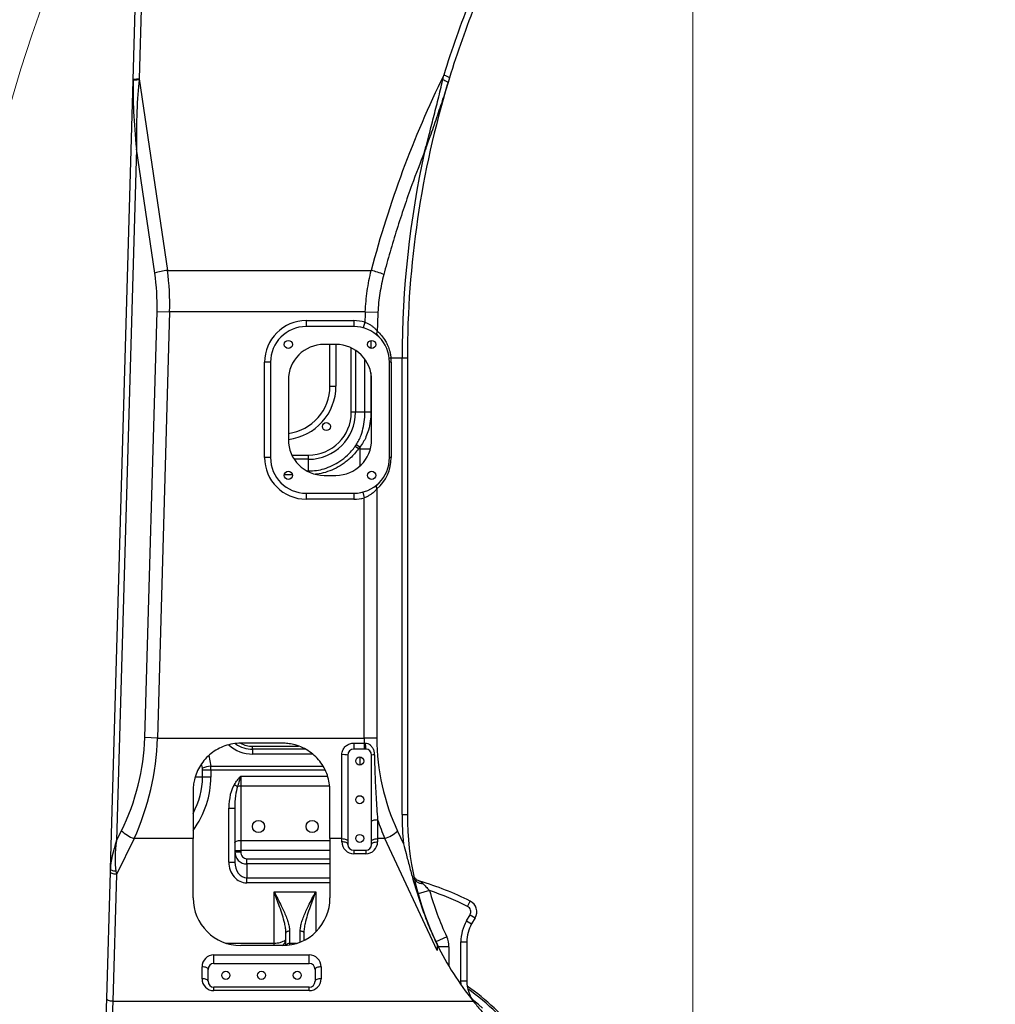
# Model space of a CAD drawing. Header units: millimetres. Extents: x -7 to 844, y 0 to 594.
# Tile 27 of 137: x 261 to 324, y 222 to 285. Entities that reach past the tile are written whole.
import ezdxf

# ---------------------------------------------------------------- set-up
doc = ezdxf.new("R2010")
doc.units = ezdxf.units.MM
doc.styles.add('SLDTEXTSTYLE2', font='HYSWLONGFANGSONG.TTF', dxfattribs={"bigfont": 'bigfont'})
doc.styles.add('SLDTEXTSTYLE3', font='HYSWLONGFANGSONG.TTF')
doc.dimstyles.new('SLDDIMSTYLE1', dxfattribs={"dimtxt": 9.875366, "dimasz": 4.884615, "dimexe": 0, "dimexo": 0.0625, "dimgap": 2.468842, "dimtad": 2, "dimlfac": 13, "dimrnd": 1e-09, "dimzin": 12, "dimdsep": 46, "dimtxsty": 'SLDTEXTSTYLE3', "dimsah": 1, "dimcen": 0.09, "dimadec": 0, "dimazin": 3, "dimtfac": 1, "dimtdec": 3, "dimtofl": 0, "dimtmove": 0, "dimatfit": 3, "dimfxl": 1, "dimfrac": 2, "dimtolj": 1, "dimtzin": 12, "dimarcsym": 0})
doc.dimstyles.new('SLDDIMSTYLE13', dxfattribs={"dimtxt": 9.875366, "dimasz": 4.884615, "dimexe": 0, "dimexo": 0.0625, "dimgap": 2.468842, "dimtad": 0, "dimtih": 1, "dimtoh": 1, "dimlfac": 5, "dimrnd": 1e-09, "dimzin": 12, "dimdsep": 46, "dimtxsty": 'SLDTEXTSTYLE3', "dimblk1": 'NONE', "dimblk2": 'NONE', "dimsah": 1, "dimcen": 0, "dimadec": 0, "dimazin": 3, "dimtfac": 1, "dimtdec": 3, "dimtofl": 0, "dimtmove": 0, "dimatfit": 3, "dimldrblk": 'NONE', "dimfxl": 1, "dimfrac": 2, "dimtolj": 1, "dimtzin": 12, "dimarcsym": 0})
doc.dimstyles.new('SLDDIMSTYLE14', dxfattribs={"dimtxt": 9.875366, "dimasz": 4.884615, "dimexe": 0, "dimexo": 0.0625, "dimgap": 2.468842, "dimtad": 0, "dimtih": 1, "dimtoh": 1, "dimlfac": 5, "dimrnd": 1e-09, "dimzin": 12, "dimdsep": 46, "dimtxsty": 'SLDTEXTSTYLE3', "dimblk1": 'NONE', "dimblk2": 'NONE', "dimsah": 1, "dimcen": 0, "dimadec": 0, "dimazin": 3, "dimtfac": 1, "dimtdec": 3, "dimtmove": 0, "dimatfit": 3, "dimldrblk": 'NONE', "dimfxl": 1, "dimfrac": 2, "dimtolj": 1, "dimtzin": 12, "dimarcsym": 0})
doc.dimstyles.new('SLDDIMSTYLE15', dxfattribs={"dimtxt": 9.875366, "dimasz": 4.884615, "dimexe": 0, "dimexo": 0.0625, "dimgap": 2.468842, "dimtad": 0, "dimtih": 1, "dimtoh": 1, "dimlfac": 5, "dimrnd": 1e-09, "dimzin": 12, "dimdsep": 46, "dimtxsty": 'SLDTEXTSTYLE3', "dimblk1": 'NONE', "dimblk2": 'NONE', "dimsah": 1, "dimcen": 0, "dimadec": 0, "dimazin": 3, "dimtfac": 1, "dimtdec": 3, "dimtmove": 0, "dimatfit": 3, "dimldrblk": 'NONE', "dimfxl": 1, "dimfrac": 2, "dimtolj": 1, "dimtzin": 12, "dimarcsym": 0})
doc.dimstyles.new('SLDDIMSTYLE2', dxfattribs={"dimtxt": 8.4646, "dimasz": 4.884615, "dimexe": 0, "dimexo": 0.0625, "dimgap": 2.11615, "dimtad": 2, "dimlfac": 13, "dimrnd": 1e-09, "dimzin": 12, "dimdsep": 46, "dimtxsty": 'SLDTEXTSTYLE3', "dimsah": 1, "dimcen": 0.09, "dimadec": 0, "dimazin": 3, "dimtfac": 1, "dimtdec": 3, "dimtofl": 0, "dimtmove": 0, "dimatfit": 3, "dimfxl": 1, "dimfrac": 2, "dimtolj": 1, "dimtzin": 12, "dimarcsym": 0})
doc.dimstyles.new('SLDDIMSTYLE8', dxfattribs={"dimtxt": 9.875366, "dimasz": 4.884615, "dimexe": 0, "dimexo": 0.0625, "dimgap": 2.468842, "dimtad": 0, "dimtih": 1, "dimtoh": 1, "dimlfac": 3, "dimrnd": 1e-09, "dimzin": 12, "dimdsep": 46, "dimtxsty": 'SLDTEXTSTYLE3', "dimblk1": 'NONE', "dimblk2": 'NONE', "dimsah": 1, "dimcen": 0, "dimadec": 0, "dimazin": 3, "dimtol": 1, "dimtp": 0.015, "dimtfac": 1, "dimtdec": 3, "dimtmove": 0, "dimatfit": 3, "dimldrblk": 'NONE', "dimfxl": 1, "dimfrac": 2, "dimtolj": 1, "dimtzin": 12, "dimarcsym": 0})

# ---------------------------------------------------------------- blocks, each defined once
blk = doc.blocks.new('_D')
at = {"color": 7, "linetype": 'Continuous', "lineweight": 18}
for p, q in [((384.751, 252.939), (384.751, 104.223)), ((304.139, 165.644), (304.139, 104.223)), ((384.751, 105.223), (304.139, 105.223))]:
    blk.add_line(p, q, dxfattribs=at)
for points in [[(304.139, 105.223), (309.023, 104.472), (309.023, 105.975)], [(384.751, 105.223), (379.867, 105.975), (379.867, 104.472)]]:
    blk.add_solid(points, dxfattribs=at)
at = {"color": 7, "linetype": 'Continuous', "lineweight": 18, "insert": (335.802, 117.16), "char_height": 9.2604, "attachment_point": 1, "style": 'SLDTEXTSTYLE3'}
blk.add_mtext('1027', dxfattribs=at)
blk = doc.blocks.new('_D_1')
at = {"color": 7, "linetype": 'Continuous', "lineweight": 18}
for p, q in [((280.678, 393.721), (61.134, 393.721)), ((62.134, 126.875), (62.134, 393.721)), ((197.046, 126.875), (61.134, 126.875))]:
    blk.add_line(p, q, dxfattribs=at)
for points in [[(62.134, 393.721), (61.382, 388.836), (62.885, 388.836)], [(62.134, 126.875), (62.885, 131.759), (61.382, 131.759)]]:
    blk.add_solid(points, dxfattribs=at)
at = {"color": 7, "linetype": 'Continuous', "lineweight": 18, "insert": (50.196, 251.655), "char_height": 9.2604, "attachment_point": 1, "rotation": 90, "style": 'SLDTEXTSTYLE3'}
blk.add_mtext('3469', dxfattribs=at)
blk = doc.blocks.new('_D_2')
at = {"color": 7, "linetype": 'Continuous', "lineweight": 18}
for p, q in [((446.215, 288.028), (446.215, 84.223)), ((304.139, 165.644), (304.139, 84.223)), ((446.215, 85.223), (304.139, 85.223))]:
    blk.add_line(p, q, dxfattribs=at)
for points in [[(304.139, 85.223), (309.023, 84.472), (309.023, 85.975)], [(446.215, 85.223), (441.331, 85.975), (441.331, 84.472)]]:
    blk.add_solid(points, dxfattribs=at)
at = {"color": 7, "linetype": 'Continuous', "lineweight": 18, "insert": (366.534, 97.16), "char_height": 9.2604, "attachment_point": 1, "style": 'SLDTEXTSTYLE3'}
blk.add_mtext('1847', dxfattribs=at)
blk = doc.blocks.new('_D_4')
at = {"color": 7, "linetype": 'Continuous', "lineweight": 18}
for p, q in [((98.446, 225.475), (98.446, 84.223)), ((304.139, 165.644), (304.139, 84.223)), ((98.446, 85.223), (304.139, 85.223))]:
    blk.add_line(p, q, dxfattribs=at)
for points in [[(98.446, 85.223), (103.331, 84.472), (103.331, 85.975)], [(304.139, 85.223), (299.254, 85.975), (299.254, 84.472)]]:
    blk.add_solid(points, dxfattribs=at)
at = {"color": 7, "linetype": 'Continuous', "lineweight": 18, "insert": (192.649, 97.16), "char_height": 9.2604, "attachment_point": 1, "style": 'SLDTEXTSTYLE3'}
blk.add_mtext('2674', dxfattribs=at)
blk = doc.blocks.new('_D_6')
at = {"color": 7, "linetype": 'Continuous', "lineweight": 18}
for p, q in [((280.678, 393.721), (82.321, 393.721)), ((83.321, 393.721), (83.321, 158.336)), ((275.155, 158.336), (82.321, 158.336))]:
    blk.add_line(p, q, dxfattribs=at)
for points in [[(83.321, 393.721), (82.569, 388.836), (84.072, 388.836)], [(83.321, 158.336), (84.072, 163.221), (82.569, 163.221)]]:
    blk.add_solid(points, dxfattribs=at)
at = {"color": 7, "linetype": 'Continuous', "lineweight": 18, "insert": (71.383, 267.385), "char_height": 9.2604, "attachment_point": 1, "rotation": 90, "style": 'SLDTEXTSTYLE3'}
blk.add_mtext('3060', dxfattribs=at)
blk = doc.blocks.new('_D_11')
at = {"color": 7, "linetype": 'Continuous', "lineweight": 18}
for p, q in [((280.678, 300.759), (280.678, 341.625)), ((304.139, 165.644), (304.139, 341.625)), ((304.139, 340.625), (280.678, 340.625))]:
    blk.add_line(p, q, dxfattribs=at)
for points in [[(280.678, 340.625), (285.562, 339.873), (285.562, 341.376)], [(304.139, 340.625), (299.255, 341.376), (299.255, 339.873)]]:
    blk.add_solid(points, dxfattribs=at)
at = {"color": 7, "linetype": 'Continuous', "lineweight": 18, "insert": (286.852, 350.857), "char_height": 7.9375, "attachment_point": 1, "style": 'SLDTEXTSTYLE3'}
blk.add_mtext('305', dxfattribs=at)
blk = doc.blocks.new('_D_13')
at = {"color": 7, "linetype": 'Continuous', "lineweight": 18}
for p, q in [((285.87, 295.567), (409.462, 295.567)), ((408.462, 295.567), (408.462, 210.182)), ((283.979, 210.182), (409.462, 210.182))]:
    blk.add_line(p, q, dxfattribs=at)
for points in [[(408.462, 295.567), (407.71, 290.682), (409.213, 290.682)], [(408.462, 210.182), (409.213, 215.067), (407.71, 215.067)]]:
    blk.add_solid(points, dxfattribs=at)
at = {"color": 7, "linetype": 'Continuous', "lineweight": 18, "insert": (398.23, 245.466), "char_height": 7.9375, "attachment_point": 1, "rotation": 90, "style": 'SLDTEXTSTYLE3'}
blk.add_mtext('1110', dxfattribs=at)
blk = doc.blocks.new('_D_28')
at = {"color": 7, "linetype": 'Continuous', "lineweight": 18}
blk.add_line((754.604, 285.289), (748.254, 285.289), dxfattribs=at)
at = {"color": 7, "linetype": 'Continuous', "lineweight": 18, "char_height": 9.2604, "attachment_point": 1}
for s, insert, style in [('10H7深15', (669.173, 320.457), 'SLDTEXTSTYLE2'), ('%%c', (657.557, 320.457), 'SLDTEXTSTYLE3'), ('Depth 15', (665.328, 308.23), 'SLDTEXTSTYLE3')]:
    blk.add_mtext(s, dxfattribs=dict(at, insert=insert, style=style))
blk = doc.blocks.new('_None')
blk = doc.blocks.new('_D_45')
at = {"color": 7, "linetype": 'Continuous', "lineweight": 18}
blk.add_line((521.285, 333.673), (471.743, 333.673), dxfattribs=at)
at = {"color": 7, "linetype": 'Continuous', "lineweight": 18, "char_height": 9.2604, "attachment_point": 1}
for s, insert, style in [('H8通', (502.411, 345.611), 'SLDTEXTSTYLE2'), ('2-', (471.743, 345.611), 'SLDTEXTSTYLE3'), ('%%c', (482.152, 345.611), 'SLDTEXTSTYLE3'), ('30', (493.768, 345.611), 'SLDTEXTSTYLE3')]:
    blk.add_mtext(s, dxfattribs=dict(at, insert=insert, style=style))
blk = doc.blocks.new('_D_46')
at = {"color": 7, "linetype": 'Continuous', "lineweight": 18}
blk.add_line((688.896, 334.435), (722.792, 334.435), dxfattribs=at)
at = {"color": 7, "linetype": 'Continuous', "lineweight": 18, "attachment_point": 1}
for s, insert, char_height, style in [('通', (714.149, 346.373), 9.26, 'SLDTEXTSTYLE2'), ('8-', (690.483, 346.373), 9.2604, 'SLDTEXTSTYLE3'), ('M20', (700.893, 346.373), 9.2604, 'SLDTEXTSTYLE3')]:
    blk.add_mtext(s, dxfattribs=dict(at, insert=insert, char_height=char_height, style=style))
blk = doc.blocks.new('_D_55')
at = {"color": 7, "linetype": 'Continuous', "lineweight": 18}
blk.add_line((512.91, 531.632), (472.011, 531.632), dxfattribs=at)
at = {"color": 7, "linetype": 'Continuous', "lineweight": 18, "attachment_point": 1}
for s, insert, char_height, style in [('通', (502.68, 543.569), 9.26, 'SLDTEXTSTYLE2'), ('8-', (472.011, 543.569), 9.2604, 'SLDTEXTSTYLE3'), ('%%c', (482.421, 543.569), 9.2604, 'SLDTEXTSTYLE3'), ('22', (494.037, 543.569), 9.2604, 'SLDTEXTSTYLE3')]:
    blk.add_mtext(s, dxfattribs=dict(at, insert=insert, char_height=char_height, style=style))

msp = doc.modelspace()

# ---------------------------------------------------------------- linework, layer by layer
at = {"color": 7, "linetype": 'Continuous', "lineweight": 25}
for p, q in [((268.519274, 287.646817), (268.343986, 281.569012)), ((267.95953, 281.513312), (268.134819, 287.591117)), ((266.488943, 230.523535), (267.958242, 281.468647)), ((267.958242, 281.468647), (267.95953, 281.513312)), ((268.343986, 281.569012), (270.169131, 269.20013)), ((287.962064, 281.505257), (288.03071, 281.812862)), ((288.398321, 281.632977), (288.308277, 281.337663)), ((268.168941, 277.051484), (266.879624, 232.346856)), ((269.353578, 269.023288), (268.168941, 277.051484)), ((270.169131, 269.20013), (283.341358, 269.20013)), ((268.704001, 239.001115), (269.498595, 266.552141)), ((269.498595, 266.552141), (270.314149, 266.52862)), ((270.314149, 266.52862), (269.519555, 238.977594)), ((282.961612, 266.52862), (270.314149, 266.52862)), ((282.961612, 266.52862), (283.776622, 266.490679)), ((279.139196, 265.951523), (279.139196, 265.566907)), ((279.139196, 265.951523), (282.216119, 265.951523)), ((282.216119, 265.566907), (279.139196, 265.566907)), ((282.216119, 265.951523), (282.216119, 265.566907)), ((282.933758, 265.854116), (282.831238, 265.483416)), ((281.062273, 264.413061), (280.293042, 264.413061)), ((280.677657, 261.720753), (280.677657, 264.413061)), ((284.622049, 263.537427), (285.339703, 263.537427)), ((285.339703, 234.033284), (285.339703, 263.537427)), ((285.339703, 263.537427), (285.677657, 263.537427)), ((285.677657, 263.537427), (285.677657, 234.033284)), ((276.831503, 263.259215), (276.446888, 263.259215)), ((276.446888, 257.105369), (276.446888, 263.259215)), ((276.831503, 263.259215), (276.831503, 257.105369)), ((284.523811, 257.105369), (284.523811, 263.259215)), ((284.636462, 263.259215), (284.523811, 263.259215)), ((284.636462, 263.259215), (284.636462, 257.105369)), ((277.985349, 262.105369), (277.985349, 258.259215)), ((280.677657, 261.720753), (281.062273, 261.720753)), ((283.369965, 258.259215), (283.369965, 262.105369)), ((282.32877, 260.028446), (282.056806, 260.028446)), ((282.930108, 260.028446), (282.32877, 260.028446)), ((283.32234, 260.028446), (282.930108, 260.028446)), ((282.525298, 257.662799), (282.305834, 257.823423)), ((282.600734, 257.769478), (282.376148, 257.922858)), ((282.600734, 257.769478), (282.600734, 257.662799)), ((276.831503, 257.105369), (276.446888, 257.105369)), ((279.293042, 256.992717), (279.293042, 257.264682)), ((282.600734, 257.662799), (282.525298, 257.662799)), ((284.636462, 257.105369), (284.523811, 257.105369)), ((279.293042, 256.23527), (279.293042, 256.992717)), ((280.293042, 255.951523), (281.062273, 255.951523)), ((279.139196, 254.797676), (282.216119, 254.797676)), ((279.139196, 254.797676), (279.139196, 254.413061)), ((282.216119, 254.797676), (282.216119, 254.413061)), ((282.795468, 254.871583), (282.892026, 254.499285)), ((283.707919, 255.071245), (283.707919, 238.977594)), ((282.216119, 254.413061), (279.139196, 254.413061)), ((282.892026, 238.977594), (282.892026, 254.499285)), ((269.519555, 238.977594), (268.704001, 239.001115)), ((269.519555, 238.977594), (282.892026, 238.977594)), ((277.600734, 238.64383), (274.908426, 238.64383)), ((282.216119, 238.651971), (282.216119, 238.259215)), ((282.216119, 238.651971), (282.895214, 238.651971)), ((283.707919, 238.977594), (282.892026, 238.977594)), ((282.895214, 238.651971), (282.962825, 238.651525)), ((282.895214, 238.651971), (282.895214, 238.259215)), ((275.677657, 238.259215), (275.677657, 238.449911)), ((279.068447, 238.259215), (275.677657, 238.259215)), ((275.677657, 238.259215), (275.677657, 237.941387)), ((282.985349, 238.259215), (282.216119, 238.259215)), ((279.523811, 237.941387), (275.677657, 237.941387)), ((281.446888, 232.475775), (281.446888, 237.901502)), ((281.831503, 237.874599), (281.831503, 232.105369)), ((283.369965, 232.105369), (283.369965, 237.874599)), ((272.438819, 236.446594), (272.438819, 236.901204)), ((272.982748, 236.901204), (272.438819, 236.901204)), ((272.982748, 236.901204), (272.982748, 236.446594)), ((272.982748, 236.446594), (272.438819, 236.446594)), ((274.908426, 236.515339), (274.908426, 235.865157)), ((271.831503, 235.566907), (271.831503, 232.475775)), ((274.496986, 235.977292), (274.702706, 235.839952)), ((274.908426, 235.865157), (274.908426, 232.359332)), ((280.677657, 232.475775), (280.677657, 235.566907)), ((274.139196, 230.951523), (274.139196, 234.439383)), ((274.139196, 234.439383), (274.523811, 234.439383)), ((274.523811, 234.439383), (274.523811, 230.951523)), ((283.75458, 233.702891), (283.75458, 232.475775)), ((285.339703, 234.033284), (285.677657, 234.033284)), ((266.879624, 232.346856), (267.196681, 232.986933)), ((285.041231, 232.963411), (285.428473, 232.132967)), ((268.012234, 232.475775), (266.868094, 230.165979)), ((271.831503, 232.475775), (268.012234, 232.475775)), ((271.831503, 228.64383), (271.831503, 232.475775)), ((274.908426, 232.359332), (274.908426, 231.70915)), ((281.446888, 232.475775), (280.677657, 232.475775)), ((280.677657, 232.475775), (280.677657, 228.64383)), ((281.446888, 232.267914), (281.446888, 232.475775)), ((284.225338, 232.475775), (283.75458, 232.475775)), ((283.75458, 232.475775), (283.75458, 232.267914)), ((287.600734, 225.237215), (284.225338, 232.475775)), ((274.523811, 231.70915), (274.908426, 231.70915)), ((274.908426, 231.70915), (274.908426, 231.617696)), ((282.216119, 231.720753), (282.985349, 231.720753)), ((282.216119, 231.720753), (282.216119, 231.498683)), ((282.985349, 231.720753), (282.985349, 231.498683)), ((274.523811, 231.617696), (274.908426, 231.617696)), ((275.293042, 230.840494), (275.293042, 231.17358)), ((275.293042, 231.17358), (280.677657, 231.17358)), ((282.985349, 231.498683), (282.216119, 231.498683)), ((266.483639, 230.339613), (266.488943, 230.523535)), ((274.139196, 230.951523), (274.523811, 230.951523)), ((275.293042, 230.840494), (275.293042, 229.952262)), ((280.677657, 230.840494), (275.293042, 230.840494)), ((266.247157, 222.14005), (266.483639, 230.339613)), ((266.868094, 230.165979), (266.631612, 221.966417)), ((275.293042, 229.619176), (275.293042, 229.952262)), ((275.293042, 229.952262), (280.677657, 229.952262)), ((280.677657, 229.619176), (275.293042, 229.619176)), ((287.113069, 229.118645), (286.371596, 228.913868)), ((277.062273, 229.03898), (279.75458, 229.03898)), ((277.062273, 225.720753), (277.062273, 229.03898)), ((289.571176, 228.096122), (289.742205, 228.440619)), ((289.499896, 227.155166), (289.733233, 227.559318)), ((289.733233, 227.559318), (290.06632, 227.36701)), ((290.06632, 227.36701), (289.832983, 226.962858)), ((289.499896, 227.155166), (289.832983, 226.962858)), ((277.831503, 225.575573), (277.831503, 226.364313)), ((278.062273, 226.515709), (278.062273, 225.708113)), ((278.985349, 226.364313), (278.985349, 225.89605)), ((288.222036, 226.134374), (287.52677, 225.805253)), ((277.600734, 225.566907), (274.908426, 225.566907)), ((287.600734, 225.650786), (287.600734, 225.237215)), ((289.139196, 223.289984), (289.139196, 225.809012)), ((289.139196, 225.809012), (289.523811, 225.809012)), ((289.523811, 225.809012), (289.523811, 223.289984)), ((273.177657, 224.960222), (279.331503, 224.960222)), ((273.177657, 224.413061), (273.177657, 224.960222)), ((279.331503, 224.413061), (279.331503, 224.960222)), ((272.408426, 223.42176), (272.408426, 224.190991)), ((272.793042, 223.259215), (272.793042, 224.028446)), ((273.177657, 224.413061), (279.331503, 224.413061)), ((279.716119, 224.028446), (279.716119, 223.259215)), ((280.100734, 224.190991), (280.100734, 223.42176)), ((279.331503, 222.874599), (273.177657, 222.874599)), ((273.177657, 222.65253), (273.177657, 222.874599)), ((279.331503, 222.65253), (279.331503, 222.874599)), ((289.139196, 223.289984), (289.523811, 223.289984)), ((266.10183, 217.10114), (266.247157, 222.14005)), ((279.331503, 222.65253), (273.177657, 222.65253)), ((266.631612, 221.966417), (266.486286, 217.090052)), ((266.631612, 221.966417), (289.934683, 221.966417))]:
    msp.add_line(p, q, dxfattribs=at)
at = {"color": 8, "linetype": 'Continuous', "lineweight": 25}
for p, q in [((281.062273, 264.413061), (281.062273, 261.720753)), ((282.056806, 260.028446), (282.056806, 264.187758)), ((283.324066, 264.665584), (283.323293, 264.160246)), ((282.32877, 264.034469), (282.32877, 260.028446)), ((282.930108, 260.028446), (282.930108, 263.460593)), ((283.32234, 262.571778), (283.32234, 260.028446)), ((278.210652, 257.264682), (279.293042, 257.264682)), ((282.600734, 257.662799), (283.291562, 257.662799)), ((282.600734, 257.662799), (282.600734, 256.539163)), ((279.293042, 256.992717), (278.363941, 256.992717)), ((278.244, 255.990282), (277.726699, 255.990282)), ((279.184398, 256.23527), (279.293042, 256.23527)), ((279.293042, 256.179445), (279.293042, 256.23527)), ((275.677657, 238.449911), (278.648523, 238.449911)), ((272.852233, 237.842262), (272.971061, 237.168355)), ((282.600734, 237.751523), (282.600734, 237.228446)), ((272.427133, 237.03478), (272.379428, 237.305328)), ((272.971061, 237.168355), (280.217253, 237.168355)), ((280.362884, 236.901204), (272.982748, 236.901204)), ((272.438819, 236.446594), (271.970231, 236.446594)), ((274.908426, 236.515339), (280.523289, 236.515339)), ((280.652704, 235.865157), (274.908426, 235.865157)), ((274.908426, 232.359332), (280.677657, 232.359332)), ((280.677657, 231.70915), (274.908426, 231.70915)), ((279.75458, 229.03898), (279.75458, 226.446468)), ((278.75458, 225.791446), (278.75458, 226.515709)), ((273.947657, 225.720753), (277.062273, 225.720753)), ((277.062273, 225.566907), (277.062273, 225.720753)), ((278.062273, 225.708113), (278.062273, 225.601719)), ((278.522158, 225.708113), (278.062273, 225.708113)), ((288.369965, 225.476132), (287.686416, 225.476132)), ((288.369965, 225.476132), (288.369965, 224.219937))]:
    msp.add_line(p, q, dxfattribs=at)
at = {"color": 7, "linetype": 'Continuous', "lineweight": 25, "flags": 128}
for points in [[(267.958242, 281.468647), (267.965857, 281.481207), (267.987681, 281.492875), (268.022888, 281.503212), (268.070154, 281.511827), (268.127694, 281.518397), (268.193341, 281.522673), (268.264619, 281.524494), (268.33884, 281.523791)], [(267.95953, 281.513312), (267.967245, 281.526078), (267.989345, 281.537934), (268.024988, 281.548425), (268.072812, 281.557153), (268.130991, 281.563783), (268.197304, 281.568062), (268.269217, 281.569828), (268.343986, 281.569012)], [(288.308277, 281.337663), (288.304688, 281.35094), (288.287306, 281.367924), (288.256789, 281.387971), (288.214291, 281.410325), (288.161419, 281.434138), (288.100174, 281.45851), (288.032874, 281.482519), (287.962064, 281.505257)], [(288.398321, 281.632977), (288.394576, 281.647594), (288.375928, 281.666245), (288.343139, 281.688166), (288.297552, 281.712459), (288.241035, 281.738129), (288.175904, 281.764124), (288.104824, 281.78938), (288.03071, 281.812862)], [(283.369965, 233.571024), (283.377355, 233.59675), (283.399242, 233.621487), (283.434784, 233.644286), (283.482616, 233.664268), (283.540899, 233.680668), (283.607394, 233.692854), (283.679545, 233.700358), (283.75458, 233.702891)], [(274.523811, 232.196787), (274.531201, 232.228498), (274.553088, 232.25899), (274.58863, 232.287092), (274.636462, 232.311724), (274.694745, 232.331938), (274.76124, 232.346959), (274.833392, 232.356209), (274.908426, 232.359332)], [(281.446888, 232.475775), (281.521923, 232.472652), (281.594074, 232.463402), (281.660569, 232.448381), (281.718852, 232.428166), (281.766684, 232.403535), (281.802226, 232.375433), (281.824113, 232.34494), (281.831503, 232.313229)], [(281.831503, 232.105369), (281.824113, 232.13708), (281.802226, 232.167572), (281.766684, 232.195674), (281.718852, 232.220306), (281.660569, 232.24052), (281.594074, 232.255541), (281.521923, 232.264791), (281.446888, 232.267914)], [(283.369965, 232.313229), (283.377355, 232.34494), (283.399242, 232.375433), (283.434784, 232.403535), (283.482616, 232.428166), (283.540899, 232.448381), (283.607394, 232.463402), (283.679545, 232.472652), (283.75458, 232.475775)], [(283.369965, 232.105369), (283.377355, 232.13708), (283.399242, 232.167572), (283.434784, 232.195674), (283.482616, 232.220306), (283.540899, 232.24052), (283.607394, 232.255541), (283.679545, 232.264791), (283.75458, 232.267914)], [(266.838036, 230.365118), (266.76776, 230.371938), (266.701138, 230.383617), (266.640473, 230.399752), (266.587862, 230.419784), (266.545126, 230.44302), (266.513743, 230.468657), (266.494797, 230.495808), (266.488943, 230.523535)], [(266.868094, 230.165979), (266.792511, 230.170942), (266.719877, 230.182054), (266.653028, 230.198882), (266.594572, 230.22077), (266.54679, 230.246863), (266.511548, 230.276143), (266.49022, 230.307467), (266.483639, 230.339613)], [(286.704821, 229.549126), (286.596097, 229.560349), (286.493576, 229.583428), (286.399557, 229.617849), (286.316145, 229.662838), (286.245209, 229.717388), (286.188339, 229.780277), (286.146809, 229.850097), (286.121548, 229.925282)], [(277.831503, 226.364313), (277.835937, 226.393849), (277.84907, 226.42225), (277.870395, 226.448424), (277.899094, 226.471366), (277.934064, 226.490194), (277.973961, 226.504185), (278.017252, 226.5128), (278.062273, 226.515709)], [(278.75458, 226.515709), (278.799601, 226.5128), (278.842892, 226.504185), (278.882789, 226.490194), (278.917759, 226.471366), (278.946458, 226.448424), (278.967783, 226.42225), (278.980915, 226.393849), (278.985349, 226.364313)], [(272.793042, 224.028446), (272.785651, 224.060157), (272.763765, 224.090649), (272.728222, 224.118751), (272.68039, 224.143383), (272.622107, 224.163597), (272.555612, 224.178618), (272.483461, 224.187868), (272.408426, 224.190991)], [(280.100734, 224.190991), (280.025699, 224.187868), (279.953548, 224.178618), (279.887053, 224.163597), (279.82877, 224.143383), (279.780938, 224.118751), (279.745396, 224.090649), (279.723509, 224.060157), (279.716119, 224.028446)], [(272.793042, 223.259215), (272.785651, 223.290926), (272.763765, 223.321418), (272.728222, 223.34952), (272.68039, 223.374152), (272.622107, 223.394366), (272.555612, 223.409387), (272.483461, 223.418637), (272.408426, 223.42176)], [(280.100734, 223.42176), (280.025699, 223.418637), (279.953548, 223.409387), (279.887053, 223.394366), (279.82877, 223.374152), (279.780938, 223.34952), (279.745396, 223.321418), (279.723509, 223.290926), (279.716119, 223.259215)], [(266.631612, 221.966417), (266.556029, 221.971379), (266.483395, 221.982491), (266.416546, 221.999319), (266.35809, 222.021207), (266.310308, 222.0473), (266.275066, 222.07658), (266.253738, 222.107904), (266.247157, 222.14005)]]:
    msp.add_lwpolyline(points, dxfattribs=at)
at = {"color": 8, "linetype": 'Continuous', "lineweight": 25, "flags": 128}
for points in [[(289.154364, 223.004593), (289.149157, 223.058597), (289.139196, 223.289984)], [(290.539237, 221.528316), (290.266288, 221.759908), (289.866788, 222.079472)]]:
    msp.add_lwpolyline(points, dxfattribs=at)
at = {"color": 7, "linetype": 'Continuous', "lineweight": 25}
for centre, radius in [((277.985349, 264.413061), 0.261538), ((283.369965, 264.413061), 0.261538), ((280.446888, 259.105369), 0.261538), ((277.985349, 255.951523), 0.261538), ((283.369965, 255.951523), 0.261538), ((282.600734, 237.489984), 0.261538), ((282.600734, 234.989984), 0.261538), ((276.062273, 233.259215), 0.392308), ((279.523811, 233.259215), 0.392308), ((282.600734, 232.489984), 0.261538), ((273.946888, 223.64383), 0.261538), ((276.25458, 223.64383), 0.261538), ((278.562273, 223.64383), 0.261538)]:
    msp.add_circle(centre, radius, dxfattribs=at)
at = {"color": 7, "linetype": 'Continuous', "lineweight": 18}
for centre, radius, start, end in [((280.677657, 210.182292), 183.538462, 30, 171.45435339), ((354.464036, 253.210041), 98.135872, 20.78106045, 194.20803626)]:
    msp.add_arc(centre, radius, start, end, dxfattribs=at)
at = {"color": 7, "linetype": 'Continuous', "lineweight": 25}
for centre, radius, start, end in [((347.216119, 263.604215), 61.923077, 158.05932257, 162.89925948), ((347.216119, 263.537427), 61.538462, 158.05932257, 162.89925948), ((347.216119, 263.537427), 61.538462, 163.1867105, 180), ((347.216119, 263.537427), 61.876415, 167.57353348, 180), ((270.859404, 264.04777), 5.198394, 97.63059696, 106.83828084), ((282.066496, 264.000781), 5.353364, 67.04578826, 76.22308355), ((347.216119, 263.537427), 64.324093, 177.33467611, 177.93599554), ((347.216119, 263.537427), 63.5082, 177.33467611, 178.4277701), ((279.139196, 263.259215), 2.692308, 90, 180), ((279.139196, 263.259215), 2.307692, 90, 180), ((282.216119, 263.259215), 2.692308, 74.54081189, 90), ((282.216119, 263.259215), 2.307692, 0, 90), ((283.946574, 265.143921), 0.254184, 147.65568368, 218.74344421), ((280.293042, 262.105369), 2.307692, 90, 180), ((281.062273, 262.105369), 2.307692, 0, 90), ((284.628432, 263.345928), 0.191605, 91.90909571, 127.6257719), ((281.944155, 263.259215), 2.692308, 0, 5.9313099), ((277.600734, 261.720753), 3.076923, 277.18075578, 0), ((279.293042, 260.028446), 2.763764, 270, 0), ((279.293042, 260.028446), 3.035728, 270, 0), ((280.293042, 258.259215), 2.307692, 180, 270), ((281.062273, 258.259215), 2.307692, 270, 0), ((279.293042, 260.028446), 3.733503, 323.80009112, 325.66912154), ((279.293042, 260.028446), 4.005467, 323.80009112, 325.66912154), ((279.139196, 257.105369), 2.692308, 180, 270), ((279.139196, 257.105369), 2.307692, 180, 270), ((282.216119, 257.105369), 2.307692, 270, 0), ((281.944155, 257.105369), 2.692308, 310.92816934, 0), ((283.922281, 255.202476), 0.251342, 140.65191244, 211.47449905), ((282.216119, 257.105369), 2.692308, 270, 284.53973322), ((284.665252, 238.552468), 1.705307, 176.66993925, 189.90208778), ((297.938688, 238.977594), 14.230769, 180, 205), ((275.677657, 240.182292), 1.923077, 235.07441685, 270), ((282.216119, 237.874599), 0.384615, 90, 180), ((282.985349, 237.874599), 0.384615, 0, 90), ((281.542571, 236.506638), 1.398141, 78.07364022, 93.92417028), ((283.519033, 236.690399), 1.193546, 88.56332442, 97.17472888), ((273.528222, 233.725315), 3.48783, 99.1920591, 108.40275876), ((271.669589, 236.901204), 0.769231, 360, 10), ((274.903099, 235.056517), 0.808658, 89.62255611, 104.34791053), ((305.724319, 234.033284), 20.384615, 180, 185.34905695), ((304.908426, 234.033284), 19.230769, 180, 205.84193276), ((268.971811, 234.912971), 2.619296, 227.33481933, 248.50935077), ((283.325761, 234.907286), 2.592582, 290.30278231, 311.4284158), ((282.216119, 232.267914), 0.769231, 180, 270), ((282.985349, 232.267914), 0.769231, 270, 360), ((282.216119, 232.105369), 0.384615, 180, 270), ((282.985349, 232.105369), 0.384615, 270, 360), ((280.677657, 210.182292), 20.384615, 63.5973924, 73.46221778), ((304.908426, 234.033284), 18.461538, 195.43884054, 205.33167502), ((280.677657, 210.182292), 20, 63.5973924, 71.22996178), ((274.908426, 228.64383), 3.076923, 180, 270), ((277.600734, 228.64383), 3.076923, 270, 0), ((289.400147, 227.751625), 0.769231, 330, 63.5973924), ((289.400147, 227.751625), 0.384615, 330, 63.5973924), ((291.831503, 225.809012), 2.692308, 150, 180), ((291.831503, 225.809012), 2.307692, 150, 180), ((286.831503, 225.476132), 1.538462, 0, 25.33167502), ((304.908426, 234.033284), 19.230769, 205.84193276, 218.78814662), ((273.177657, 224.190991), 0.769231, 90, 180), ((279.331503, 224.190991), 0.769231, 0, 90), ((273.177657, 224.028446), 0.384615, 90, 180), ((279.331503, 224.028446), 0.384615, 0, 90), ((273.177657, 223.42176), 0.769231, 180, 270), ((279.331503, 223.42176), 0.769231, 270, 0), ((273.177657, 223.259215), 0.384615, 180, 270), ((279.331503, 223.259215), 0.384615, 270, 0), ((291.831503, 223.289984), 2.307692, 180, 216.90607997), ((280.677657, 210.182292), 15.538462, 38.68938062, 55.17698135), ((301.430802, 231.238386), 14.769231, 218.78814662, 218.88723188)]:
    msp.add_arc(centre, radius, start, end, dxfattribs=at)
at = {"color": 8, "linetype": 'Continuous', "lineweight": 25}
for centre, radius, start, end in [((277.600734, 261.720753), 3.461538, 276.37937021, 0), ((275.677657, 240.142219), 1.692308, 242.48902549, 270), ((275.677657, 240.249079), 2.307692, 228.2323602, 270), ((278.054413, 225.476517), 0.231729, 88.05641661, 154.39761655), ((280.677657, 210.182292), 15.417113, 36.77937065, 54.71190135)]:
    msp.add_arc(centre, radius, start, end, dxfattribs=at)
at = {"color": 7, "linetype": 'Continuous', "lineweight": 25}
for centre, major_axis, ratio, start_param, end_param in [((268.984495, 277.027963), (-0.649651, 6.256041), 0.128604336, 0.768284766, 1.553682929), ((268.984495, 277.027963), (-0.102261, 6.33457), 0.128655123, 0.77960809, 1.565006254), ((268.340763, 281.390487), (0.507435, 4.464554), 0.003777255, 1.531227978, 1.541362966), ((347.216119, 251.895827), (0, 67.159111), 0.984331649, 1.109102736, 1.310195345), ((256.077462, 266.52862), (2.739897, 15.176275), 0.920949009, 4.877148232, 5.051681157), ((255.261909, 266.552141), (10.357073, 10.062673), 0.971574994, 5.497787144, 5.672320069), ((254.467315, 239.001115), (10.357073, 10.062673), 0.971574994, 5.061454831, 5.497787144), ((255.282868, 238.977594), (2.739897, 15.176275), 0.920949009, 4.440815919, 4.877148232), ((297.122795, 238.977594), (0, 15.384615), 0.925, 1.570796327, 1.591963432), ((272.213517, 236.901204), (0, 1.538462), 0.5, 4.71238898, 4.886921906), ((274.908426, 234.439383), (0, -1.820155), 0.422618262, 3.705948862, 4.71238898), ((274.908426, 234.439383), (0, 1.65761), 0.232030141, 0.564356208, 1.570796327), ((297.122795, 238.977594), (0, 15.384615), 0.925, 1.920751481, 2.00712864), ((267.695177, 232.323335), (0.965633, 2.554274), 0.283762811, 1.668506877, 2.45390504), ((267.695177, 232.323335), (0.425158, 2.790289), 0.287084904, 1.60609006, 2.391488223), ((275.293042, 231.617696), (0, 0.777202), 0.989743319, 1.570796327, 3.141592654), ((275.293042, 231.617696), (0, -0.444116), 0.866025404, 4.71238898, 6.283185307), ((266.87805, 230.673714), (-0.287099, 2.015214), 0.041293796, 1.718648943, 1.819604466), ((275.293042, 230.951523), (0, -1.332347), 0.866025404, 4.71238898, 6.283185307), ((275.293042, 230.951523), (0, 0.99926), 0.769800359, 1.570796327, 3.141592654)]:
    msp.add_ellipse(centre, major_axis=major_axis, ratio=ratio, start_param=start_param, end_param=end_param, dxfattribs=at)
at = {"color": 8, "linetype": 'Continuous', "lineweight": 25}
for major_axis, ratio, start_param, end_param in [((10.334638, 0), 0.669890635, 5.938657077, 6.283185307), ((-10.878566, 0), 0.707106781, 2.677377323, 3.141592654)]:
    msp.add_ellipse((262.104182, 236.446594), major_axis=major_axis, ratio=ratio, start_param=start_param, end_param=end_param, dxfattribs=at)
at = {"color": 7, "linetype": 'Continuous', "lineweight": 25}
for points, knots in [([(286.789283, 276.852394), (286.78967, 276.853854), (286.79293, 276.866165), (286.802708, 276.903102), (286.831348, 277.01135), (286.859724, 277.118769), (286.942245, 277.431567), (287.109103, 278.06644), (287.373922, 279.08567), (287.680133, 280.286788), (287.866732, 281.093248), (287.962064, 281.505257)], [0, 0, 0, 0, 0.000940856, 0.007932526, 0.023799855, 0.070689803, 0.077148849, 0.225357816, 0.479805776, 0.734240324, 1, 1, 1, 1]), ([(288.308277, 281.337663), (288.183819, 280.941843), (287.929516, 280.133066), (287.511044, 278.909805), (287.16474, 277.916495), (286.935269, 277.264983), (286.843282, 277.004837), (286.806158, 276.900012), (286.793868, 276.86533), (286.789783, 276.853803), (286.789283, 276.852394)], [0, 0, 0, 0, 0.265251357, 0.541985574, 0.818737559, 0.929130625, 0.976864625, 0.992311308, 0.999059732, 1, 1, 1, 1]), ([(286.789283, 276.852394), (286.512101, 276.145839), (286.050004, 274.967923), (285.46495, 273.29626), (284.993553, 271.852188), (284.553117, 270.397461), (284.287228, 269.41932), (284.154283, 268.930249)], [0, 0, 0, 0, 0.272392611, 0.454112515, 0.635832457, 0.817916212, 1, 1, 1, 1]), ([(282.961612, 266.52862), (282.974452, 266.752704), (283.000133, 267.200875), (283.081173, 267.87203), (283.190783, 268.540764), (283.291166, 268.980339), (283.341358, 269.20013)], [0, 0, 0, 0, 0.2478834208, 0.4957714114, 0.7478811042, 1, 1, 1, 1]), ([(284.154283, 268.930249), (284.105246, 268.733589), (284.007175, 268.340279), (283.897806, 267.733634), (283.81571, 267.116711), (283.789651, 266.699355), (283.776622, 266.490679)], [0, 0, 0, 0, 0.247712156, 0.49541306, 0.747709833, 1, 1, 1, 1]), ([(282.933758, 265.854116), (282.996606, 265.828977), (283.124574, 265.777789), (283.29997, 265.673638), (283.460479, 265.554454), (283.60683, 265.421686), (283.689413, 265.328018), (283.731827, 265.279911)], [0, 0, 0, 0, 0.190465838, 0.387815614, 0.585404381, 0.78706845, 1, 1, 1, 1]), ([(283.731827, 265.279911), (283.827682, 265.187014), (284.021643, 264.999038), (284.250103, 264.67139), (284.425022, 264.328796), (284.529098, 264.032293), (284.592874, 263.764552), (284.612281, 263.613469), (284.622049, 263.537427)], [0, 0, 0, 0, 0.222927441, 0.451090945, 0.620091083, 0.793374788, 0.89600341, 1, 1, 1, 1]), ([(282.376148, 257.922858), (282.436561, 258.020559), (282.558501, 258.217764), (282.72191, 258.615103), (282.856479, 259.113217), (282.922088, 259.615255), (282.928055, 259.922665), (282.930108, 260.028446)], [0, 0, 0, 0, 0.15578536, 0.314444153, 0.582507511, 0.856339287, 1, 1, 1, 1]), ([(283.32234, 260.028446), (283.314896, 259.835524), (283.299849, 259.445605), (283.18422, 258.909182), (283.021184, 258.456029), (282.834241, 258.082985), (282.679043, 257.874615), (282.600734, 257.769478)], [0, 0, 0, 0, 0.23919597, 0.483444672, 0.678176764, 0.837617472, 1, 1, 1, 1]), ([(279.293042, 256.23527), (279.464308, 256.242667), (279.806855, 256.257463), (280.324331, 256.376357), (280.832568, 256.572151), (281.341265, 256.862622), (281.750794, 257.1922), (282.074889, 257.524536), (282.22885, 257.723791), (282.305834, 257.823423)], [0, 0, 0, 0, 0.1453215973, 0.2906558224, 0.4485595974, 0.6065027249, 0.7863226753, 0.8931577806, 1, 1, 1, 1]), ([(283.707919, 255.071245), (283.65757, 255.016081), (283.555738, 254.904507), (283.381977, 254.758757), (283.199923, 254.637848), (283.039591, 254.554328), (282.93291, 254.514535), (282.892026, 254.499285)], [0, 0, 0, 0, 0.243404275, 0.492303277, 0.682888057, 0.878470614, 1, 1, 1, 1]), ([(274.908426, 238.64383), (274.735621, 238.635227), (274.390012, 238.618021), (273.885974, 238.48371), (273.411536, 238.271439), (272.979052, 237.98274), (272.602851, 237.625372), (272.291696, 237.213124), (272.055989, 236.756673), (271.915027, 236.319592), (271.84332, 235.919757), (271.835442, 235.684526), (271.831503, 235.566907)], [0, 0, 0, 0, 0.106685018, 0.21336958, 0.3200646, 0.42675694, 0.533214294, 0.639669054, 0.745446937, 0.851231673, 0.925613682, 1, 1, 1, 1]), ([(280.677657, 235.566907), (280.669391, 235.736595), (280.652861, 236.075945), (280.522043, 236.576093), (280.312696, 237.050166), (280.026902, 237.483166), (279.672682, 237.860186), (279.262981, 238.173529), (278.805574, 238.413368), (278.364323, 238.55778), (277.959301, 238.631594), (277.720256, 238.639751), (277.600734, 238.64383)], [0, 0, 0, 0, 0.107185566, 0.214354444, 0.321625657, 0.428893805, 0.534664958, 0.64043946, 0.746393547, 0.852349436, 0.926174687, 1, 1, 1, 1]), ([(281.446888, 237.901502), (281.450656, 237.957112), (281.46013, 238.096914), (281.552948, 238.308405), (281.727155, 238.498458), (281.957411, 238.627241), (282.129739, 238.643714), (282.216119, 238.651971)], [0, 0, 0, 0, 0.14039896, 0.352956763, 0.567118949, 0.7830174, 1, 1, 1, 1]), ([(282.962825, 238.651525), (283.017413, 238.645042), (283.137516, 238.630776), (283.247009, 238.556441), (283.354602, 238.456011), (283.446376, 238.326829), (283.529242, 238.115482), (283.542287, 237.962041), (283.548958, 237.88357)], [0, 0, 0, 0, 0.151217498, 0.332703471, 0.363475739, 0.575013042, 0.782658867, 1, 1, 1, 1]), ([(283.548958, 237.88357), (283.55878, 237.471966), (283.574568, 236.810306), (283.614318, 235.904453), (283.653947, 235.161721), (283.700394, 234.423593), (283.73652, 233.943104), (283.75458, 233.702891)], [0, 0, 0, 0, 0.2900320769, 0.4662318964, 0.6424033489, 0.8212249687, 1, 1, 1, 1]), ([(274.496986, 235.977292), (274.561992, 236.069077), (274.692202, 236.252929), (274.836305, 236.427006), (274.908029, 236.514853), (274.908426, 236.515339)], [0, 0, 0, 0, 0.497842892, 0.997218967, 1, 1, 1, 1]), ([(274.908426, 236.515339), (274.908211, 236.514636), (274.907242, 236.511471), (274.903761, 236.500103), (274.89151, 236.460094), (274.851493, 236.329305), (274.785157, 236.113843), (274.730194, 235.931262), (274.702706, 235.839952)], [0, 0, 0, 0, 0.003093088, 0.013923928, 0.050003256, 0.179082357, 0.589453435, 1, 1, 1, 1]), ([(285.428473, 232.132967), (285.428709, 232.132076), (285.483347, 231.925104), (285.611303, 231.436907), (285.812557, 230.675704), (286.066009, 229.756837), (286.362997, 228.761602), (286.723529, 227.694463), (287.128763, 226.645001), (287.443412, 225.96304), (287.600734, 225.622065)], [0, 0, 0, 0, 0.000387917, 0.090118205, 0.213441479, 0.336925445, 0.502147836, 0.667368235, 0.833686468, 1, 1, 1, 1]), ([(286.473794, 229.728424), (286.456944, 229.732919), (286.402756, 229.747374), (286.322648, 229.79021), (286.23932, 229.848656), (286.176463, 229.909655), (286.132753, 229.9651), (286.106255, 230.008099), (286.09307, 230.036196), (286.092671, 230.037439), (286.092504, 230.037959)], [0, 0, 0, 0, 0.075922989, 0.244162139, 0.400809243, 0.545874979, 0.678306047, 0.800124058, 0.916381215, 1, 1, 1, 1]), ([(286.480088, 229.723641), (286.513577, 229.708569), (286.582802, 229.677414), (286.657113, 229.60225), (286.698828, 229.555799), (286.704821, 229.549126)], [0, 0, 0, 0, 0.445211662, 0.920297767, 1, 1, 1, 1]), ([(286.704821, 229.549126), (286.758448, 229.489673), (286.884994, 229.34938), (287.029692, 229.202995), (287.113069, 229.118645)], [0, 0, 0, 0, 0.423777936, 1, 1, 1, 1]), ([(277.062273, 229.03898), (277.062806, 229.037965), (277.143445, 228.884359), (277.304377, 228.57802), (277.516674, 228.159104), (277.696208, 227.780841), (277.841144, 227.443316), (277.957393, 227.117031), (278.043152, 226.804084), (278.055903, 226.61177), (278.062273, 226.515709)], [0, 0, 0, 0, 0.001164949, 0.176234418, 0.351265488, 0.483405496, 0.61581278, 0.747704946, 0.873978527, 1, 1, 1, 1]), ([(277.831503, 226.364313), (277.826526, 226.467197), (277.816563, 226.673121), (277.738677, 227.061925), (277.610813, 227.526924), (277.433569, 228.046767), (277.248468, 228.550589), (277.124698, 228.875119), (277.062693, 229.037876), (277.062273, 229.03898)], [0, 0, 0, 0, 0.124026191, 0.248238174, 0.446823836, 0.645651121, 0.822209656, 0.998793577, 1, 1, 1, 1]), ([(278.75458, 226.515709), (278.760949, 226.61177), (278.773701, 226.804084), (278.859459, 227.117031), (278.975709, 227.443316), (279.120644, 227.780841), (279.300178, 228.159104), (279.512476, 228.57802), (279.673408, 228.884359), (279.754047, 229.037965), (279.75458, 229.03898)], [0, 0, 0, 0, 0.126021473, 0.252295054, 0.38418722, 0.516594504, 0.648734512, 0.823765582, 0.998835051, 1, 1, 1, 1]), ([(279.75458, 229.03898), (279.754159, 229.037876), (279.692154, 228.875119), (279.568385, 228.550589), (279.383284, 228.046767), (279.20604, 227.526924), (279.078176, 227.061925), (279.00029, 226.673121), (278.990327, 226.467197), (278.985349, 226.364313)], [0, 0, 0, 0, 0.001206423, 0.177790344, 0.354348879, 0.553176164, 0.751761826, 0.875973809, 1, 1, 1, 1]), ([(277.062273, 225.720753), (277.1331, 225.723468), (277.271798, 225.728785), (277.481171, 225.771483), (277.666154, 225.837697), (277.791399, 225.91916), (277.828522, 225.978012), (277.831492, 226.007371), (277.831503, 226.012504), (277.831503, 226.012666)], [0, 0, 0, 0, 0.17016678, 0.33322959, 0.552313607, 0.768388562, 0.959200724, 0.998718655, 1, 1, 1, 1]), ([(289.934683, 221.966417), (290.096682, 221.771472), (290.420693, 221.38157), (290.960191, 220.81355), (291.53547, 220.261599), (291.950884, 219.915508), (292.158598, 219.742456)], [0, 0, 0, 0, 0.247319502, 0.494655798, 0.747318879, 1, 1, 1, 1])]:
    msp.add_open_spline(points, degree=3, knots=knots, dxfattribs=at)
at = {"color": 8, "linetype": 'Continuous', "lineweight": 25}
for points, knots in [([(282.525298, 257.662799), (282.44261, 257.557526), (282.277238, 257.346984), (282.008419, 257.076575), (281.734827, 256.842734), (281.390112, 256.594267), (280.94313, 256.342659), (280.39748, 256.14204), (279.992692, 256.038439), (279.777535, 256.024939), (279.745443, 256.022925)], [0, 0, 0, 0, 0.120897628, 0.241789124, 0.343867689, 0.445942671, 0.625612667, 0.805249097, 0.970951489, 1, 1, 1, 1]), ([(277.612286, 225.567749), (277.62695, 225.578887), (277.705954, 225.638895), (277.751171, 225.725884), (277.796212, 225.824834), (277.814575, 225.878547), (277.826115, 225.937811), (277.829155, 225.964904), (277.830392, 225.980115), (277.830944, 225.988803), (277.83139, 226.00092), (277.831499, 226.008118), (277.831503, 226.012275), (277.831503, 226.012666)], [0, 0, 0, 0, 0.093828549, 0.505541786, 0.527800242, 0.737958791, 0.850997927, 0.914353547, 0.916496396, 0.95175861, 0.972065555, 0.997374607, 1, 1, 1, 1]), ([(278.985349, 226.012666), (278.98535, 226.012275), (278.985353, 226.008118), (278.985462, 226.00092), (278.985909, 225.988803), (278.98646, 225.980115), (278.987699, 225.964904), (278.989899, 225.943209), (278.994563, 225.921552), (278.997131, 225.909627)], [0, 0, 0, 0, 0.011584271, 0.123257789, 0.21286004, 0.368450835, 0.377905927, 0.657455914, 1, 1, 1, 1]), ([(278.985349, 226.012666), (278.98535, 226.012504), (278.985361, 226.007371), (278.987652, 225.978782), (279.012139, 225.94931), (279.03231, 225.925032)], [0, 0, 0, 0, 0.005682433, 0.180934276, 1, 1, 1, 1])]:
    msp.add_open_spline(points, degree=3, knots=knots, dxfattribs=at)

# ---------------------------------------------------------------- dimensions: what is measured, and where the dimension line sits
at = {"color": 7, "linetype": 'Continuous', "lineweight": 18}
for p1, text, dimstyle, picture, middle in [((3.286, 2.923341), '8-<>通', 'SLDDIMSTYLE15', '_D_55', (491.667114, 539.014431)), ((4.915706, 3.435323), '2-<>H8通', 'SLDDIMSTYLE13', '_D_45', (495.719839, 341.056069))]:
    dim = msp.add_diameter_dim_2p(p1=p1, p2=(0, 0), text=text, dimstyle=dimstyle, dxfattribs=at)
    dim.commit()
    dim.dimension.update_dxf_attribs({"geometry": picture, "text_midpoint": middle, "dimtype": 163})
for base, p1, p2, dimstyle, picture, middle in [((62.133651, 393.720753), (197.04622, 126.874599), (280.677657, 393.720753), 'SLDDIMSTYLE1', '_D_1', (62.133651, 260.297676)), ((83.320663, 158.336138), (280.677657, 393.720753), (275.155012, 158.336138), 'SLDDIMSTYLE1', '_D_6', (83.320663, 276.028446)), ((408.461635, 210.182292), (285.869965, 295.566907), (283.979068, 210.182292), 'SLDDIMSTYLE2', '_D_13', (408.461635, 252.874599))]:
    dim = msp.add_linear_dim(base=base, p1=p1, p2=p2, angle=90, dimstyle=dimstyle, dxfattribs=at)
    dim.commit()
    dim.dimension.update_dxf_attribs({"geometry": picture, "text_midpoint": middle, "dimtype": 160})
for base, p1, p2, dimstyle, picture, middle in [((280.677657, 340.624627), (304.139196, 165.64383), (280.677657, 300.759215), 'SLDDIMSTYLE2', '_D_11', (292.408426, 340.624627)), ((304.13856, 85.223083), (446.215483, 288.028446), (304.13856, 165.644156), 'SLDDIMSTYLE1', '_D_2', (375.177022, 85.223083)), ((304.13856, 105.223083), (384.751206, 252.939317), (304.13856, 165.644156), 'SLDDIMSTYLE1', '_D', (344.444883, 105.223083)), ((304.13856, 85.223083), (98.446253, 225.474567), (304.13856, 165.644156), 'SLDDIMSTYLE1', '_D_4', (201.292406, 85.223083))]:
    dim = msp.add_linear_dim(base=base, p1=p1, p2=p2, dimstyle=dimstyle, dxfattribs=at)
    dim.commit()
    dim.dimension.update_dxf_attribs({"geometry": picture, "text_midpoint": middle, "dimtype": 160})
for p1, text, dimstyle, picture, middle in [((3.431977, 2.05165), '8-M20通', 'SLDDIMSTYLE14', '_D_46', (706.637658, 340.548883)), ((3.197717, 0.941065), '%%c10H7深15\\PDepth 15', 'SLDDIMSTYLE8', '_D_28', (680.650764, 308.580071))]:
    dim = msp.add_diameter_dim_2p(p1=p1, p2=(0, 0), text=text, dimstyle=dimstyle, override={"dimpost": '<>'}, dxfattribs=at)
    dim.commit()
    dim.dimension.update_dxf_attribs({"geometry": picture, "text_midpoint": middle, "dimtype": 163})

doc.saveas('drawing.dxf')
